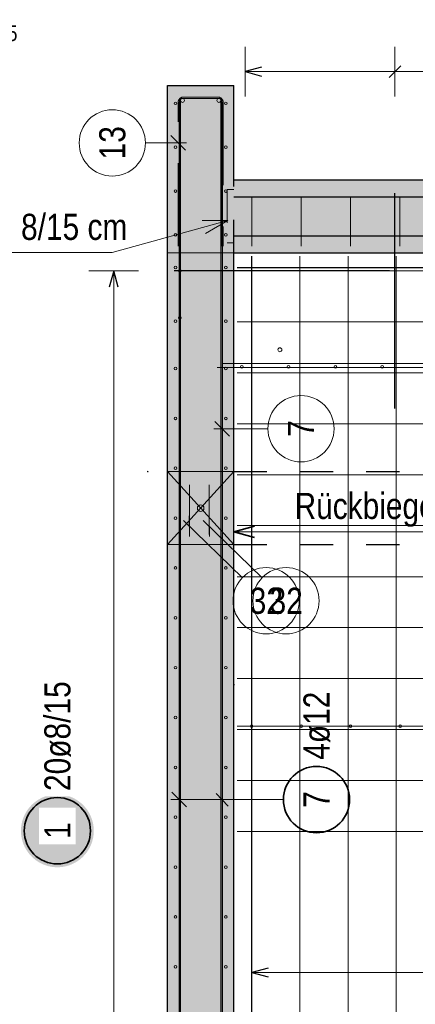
# Model space of a CAD drawing. Header units: millimetres. Extents: x -10.2 to 30.7, y 0 to 21.
# Tile 12 of 40: x 2.2 to 3.3, y 7.6 to 10.6. Entities that reach past the tile are written whole.
import ezdxf

# ---------------------------------------------------------------- set-up
doc = ezdxf.new("R2010")
doc.units = ezdxf.units.MM
doc.linetypes.add('HIDDEN', pattern=[0.375, 0.25, -0.125])
doc.layers.add('nplo Bewehrung', color=7, linetype='Continuous', lineweight=20)
doc.styles.add('Arial Narrow', font='ARIALN.TTF')
doc.linetypes.add('STRAKON_Linetype_13', pattern='A,15,[130,ltypeshp.shx,S=1.875,R=-30,X=0,Y=0],-1.875,[130,ltypeshp.shx,S=1.875,R=-30,X=0,Y=0]', length=16.875)

msp = doc.modelspace()

# ---------------------------------------------------------------- hatches: boundary and pattern name
at = {"lineweight": 13, "true_color": 0xd7ffd7}
for points in [[(2.6008, 9.8835), (2.8008, 9.8835), (2.8008, 10.3885), (2.6008, 10.3885)], [(4.1508, 9.8835), (4.1508, 10.1035), (2.8008, 10.1035), (2.8008, 9.8835)], [(2.6008, 6.4901), (2.8008, 6.4901), (2.8008, 9.8835), (2.6008, 9.8835)]]:
    msp.add_hatch(color=254, dxfattribs=at).paths.add_polyline_path(points)
at = {"lineweight": 25, "true_color": 0xffffff}
msp.add_hatch(color=7, dxfattribs=at).paths.add_polyline_path([(2.378, 8.14), (2.3779, 8.1438), (2.3777, 8.1476), (2.3774, 8.1515), (2.3769, 8.1553), (2.3763, 8.1591), (2.3756, 8.1628), (2.3747, 8.1666), (2.3737, 8.1703), (2.3726, 8.174), (2.3713, 8.1776), (2.37, 8.1812), (2.3685, 8.1847), (2.3668, 8.1882), (2.3651, 8.1916), (2.3632, 8.195), (2.3613, 8.1983), (2.3592, 8.2015), (2.357, 8.2046), (2.3547, 8.2077), (2.3522, 8.2107), (2.3497, 8.2136), (2.3471, 8.2164), (2.3444, 8.2191), (2.3416, 8.2217), (2.3387, 8.2242), (2.3357, 8.2266), (2.3326, 8.229), (2.3295, 8.2312), (2.3263, 8.2333), (2.323, 8.2352), (2.3196, 8.2371), (2.3162, 8.2388), (2.3127, 8.2405), (2.3092, 8.242), (2.3056, 8.2433), (2.302, 8.2446), (2.2983, 8.2457), (2.2946, 8.2467), (2.2909, 8.2476), (2.2871, 8.2483), (2.2833, 8.2489), (2.2795, 8.2494), (2.2757, 8.2497), (2.2718, 8.2499), (2.268, 8.25), (2.2641, 8.2499), (2.2603, 8.2497), (2.2565, 8.2494), (2.2527, 8.2489), (2.2489, 8.2483), (2.2451, 8.2476), (2.2414, 8.2467), (2.2377, 8.2457), (2.234, 8.2446), (2.2304, 8.2433), (2.2268, 8.242), (2.2232, 8.2405), (2.2198, 8.2388), (2.2163, 8.2371), (2.213, 8.2352), (2.2097, 8.2333), (2.2065, 8.2312), (2.2033, 8.229), (2.2003, 8.2266), (2.1973, 8.2242), (2.1944, 8.2217), (2.1916, 8.2191), (2.1889, 8.2164), (2.1862, 8.2136), (2.1837, 8.2107), (2.1813, 8.2077), (2.179, 8.2046), (2.1768, 8.2015), (2.1747, 8.1983), (2.1727, 8.195), (2.1709, 8.1916), (2.1691, 8.1882), (2.1675, 8.1847), (2.166, 8.1812), (2.1646, 8.1776), (2.1634, 8.174), (2.1622, 8.1703), (2.1612, 8.1666), (2.1604, 8.1628), (2.1597, 8.1591), (2.1591, 8.1553), (2.1586, 8.1515), (2.1582, 8.1476), (2.158, 8.1438), (2.158, 8.14), (2.158, 8.1361), (2.1582, 8.1323), (2.1586, 8.1285), (2.1591, 8.1247), (2.1597, 8.1209), (2.1604, 8.1171), (2.1612, 8.1134), (2.1622, 8.1096), (2.1634, 8.106), (2.1646, 8.1023), (2.166, 8.0988), (2.1675, 8.0952), (2.1691, 8.0917), (2.1709, 8.0883), (2.1727, 8.085), (2.1747, 8.0817), (2.1768, 8.0785), (2.179, 8.0753), (2.1813, 8.0722), (2.1837, 8.0693), (2.1862, 8.0664), (2.1889, 8.0636), (2.1916, 8.0608), (2.1944, 8.0582), (2.1973, 8.0557), (2.2003, 8.0533), (2.2033, 8.051), (2.2065, 8.0488), (2.2097, 8.0467), (2.213, 8.0447), (2.2163, 8.0428), (2.2198, 8.0411), (2.2232, 8.0395), (2.2268, 8.038), (2.2304, 8.0366), (2.234, 8.0354), (2.2377, 8.0342), (2.2414, 8.0332), (2.2451, 8.0324), (2.2489, 8.0316), (2.2527, 8.031), (2.2565, 8.0306), (2.2603, 8.0302), (2.2641, 8.03), (2.268, 8.03), (2.2718, 8.03), (2.2757, 8.0302), (2.2795, 8.0306), (2.2833, 8.031), (2.2871, 8.0316), (2.2909, 8.0324), (2.2946, 8.0332), (2.2983, 8.0342), (2.302, 8.0354), (2.3056, 8.0366), (2.3092, 8.038), (2.3127, 8.0395), (2.3162, 8.0411), (2.3196, 8.0428), (2.323, 8.0447), (2.3263, 8.0467), (2.3295, 8.0488), (2.3326, 8.051), (2.3357, 8.0533), (2.3387, 8.0557), (2.3416, 8.0582), (2.3444, 8.0608), (2.3471, 8.0636), (2.3497, 8.0664), (2.3522, 8.0693), (2.3547, 8.0722), (2.357, 8.0753), (2.3592, 8.0785), (2.3613, 8.0817), (2.3632, 8.085), (2.3651, 8.0883), (2.3668, 8.0917), (2.3685, 8.0952), (2.37, 8.0988), (2.3713, 8.1023), (2.3726, 8.106), (2.3737, 8.1096), (2.3747, 8.1134), (2.3756, 8.1171), (2.3763, 8.1209), (2.3769, 8.1247), (2.3774, 8.1285), (2.3777, 8.1323)])

# ---------------------------------------------------------------- linework, layer by layer
at = {"color": 5, "linetype": 'Continuous', "lineweight": 18}
for p, q in [((2.8348, 10.5052), (2.8348, 10.3552)), ((3.2874, 10.5052), (3.2874, 10.3552)), ((2.8348, 10.4302), (4.9468, 10.4302)), ((2.4332, 9.8845), (2.7827, 9.9813)), ((2.7051, 9.9807), (2.7827, 9.9813)), ((2.7827, 9.9813), (2.7158, 9.9419)), ((2.4332, 9.8845), (1.2597, 9.8845)), ((2.5132, 9.8295), (2.3632, 9.8295)), ((2.4382, 6.9775), (2.4382, 9.8295)), ((2.9506, 8.2341), (2.6108, 8.2341)), ((2.8548, 7.7875), (2.8548, 7.6375)), ((4.7468, 7.7125), (2.8548, 7.7125))]:
    msp.add_line(p, q, dxfattribs=at)
at = {"color": 3, "linetype": 'Continuous', "lineweight": 25}
for p, q in [((2.8848, 10.4436), (2.8348, 10.4302)), ((2.8348, 10.4302), (2.8848, 10.4168)), ((3.3051, 10.4479), (3.2697, 10.4125)), ((2.6008, 9.8835), (2.6008, 10.3885)), ((2.6008, 10.3885), (2.8008, 10.3885)), ((2.8008, 10.1035), (2.8008, 10.3885)), ((2.6358, 10.3385), (2.6358, 6.9235)), ((2.7658, 10.3385), (2.7658, 6.9235)), ((2.8008, 10.1035), (4.1508, 10.1035)), ((2.8008, 10.0525), (4.9508, 10.0525)), ((3.2874, 9.4135), (3.2874, 10.0635)), ((2.8008, 9.9345), (4.9508, 9.9345)), ((2.6008, 6.4901), (2.6008, 9.8835)), ((2.8008, 6.4901), (2.8008, 9.8835)), ((2.8008, 9.8835), (4.1508, 9.8835)), ((2.8548, 6.9235), (2.8548, 9.8735)), ((2.8108, 9.8395), (4.7908, 9.8395)), ((2.4382, 9.8295), (2.4248, 9.7795)), ((2.4516, 9.7795), (2.4382, 9.8295)), ((3.2708, 9.8295), (2.6208, 9.8295)), ((2.6137, 8.2562), (2.6579, 8.212)), ((2.7476, 8.2529), (2.7842, 8.2141)), ((2.9048, 7.7259), (2.8548, 7.7125)), ((2.8548, 7.7125), (2.9048, 7.6991))]:
    msp.add_line(p, q, dxfattribs=at)
at = {"color": 9, "linetype": 'HIDDEN', "lineweight": 0}
for p, q in [((2.6328, 9.9035), (2.6328, 10.3375)), ((2.6488, 10.3535), (2.7528, 10.3535)), ((2.7688, 10.3375), (2.7688, 9.9035))]:
    msp.add_line(p, q, dxfattribs=at)
at = {"color": 9, "linetype": 'Continuous', "lineweight": 0}
for p, q in [((2.6549, 10.193), (2.6107, 10.2372)), ((2.5338, 10.2151), (2.6578, 10.2151)), ((2.7437, 9.3751), (2.7879, 9.3309)), ((2.9037, 9.353), (2.7408, 9.353)), ((2.8008, 9.2235), (2.6008, 9.2235)), ((2.6008, 9.2235), (2.8008, 9.0035)), ((2.6008, 9.0035), (2.8008, 9.2235)), ((2.6667, 9.1835), (2.6667, 9.1835)), ((2.6667, 9.1835), (2.6667, 9.0335)), ((2.7267, 9.1835), (2.7267, 9.1835)), ((2.7267, 9.1835), (2.7267, 9.0335)), ((2.6662, 9.0898), (2.6672, 9.0273)), ((2.7262, 9.0898), (2.7272, 9.0273)), ((2.8267, 8.9035), (2.6487, 9.0759)), ((2.8867, 8.9035), (2.7087, 9.0759)), ((2.6667, 9.0335), (2.6667, 9.0335)), ((2.7267, 9.0335), (2.7267, 9.0335)), ((2.8008, 9.0035), (2.6008, 9.0035))]:
    msp.add_line(p, q, dxfattribs=at)
at = {"color": 5, "linetype": 'HIDDEN', "lineweight": 18, "ltscale": 0.25}
for p, q in [((2.8008, 9.8835), (2.8008, 10.1035)), ((2.8008, 10.0741), (2.7808, 10.0741)), ((2.7808, 10.0741), (2.7808, 9.9141)), ((2.7808, 9.9141), (2.8008, 9.9141))]:
    msp.add_line(p, q, dxfattribs=at)
at = {"color": 3, "linetype": 'HIDDEN', "lineweight": 25, "ltscale": 0.25}
for p, q in [((2.8008, 9.8835), (2.8008, 10.1035)), ((2.8008, 9.2235), (5.0008, 9.2235)), ((2.8008, 9.0035), (5.0008, 9.0035))]:
    msp.add_line(p, q, dxfattribs=at)
at = {"color": 6, "linetype": 'STRAKON_Linetype_13', "lineweight": 13, "ltscale": 0.01}
msp.add_line((2.8008, 9.8835), (2.6008, 9.8835), dxfattribs=at)
at = {"color": 6, "linetype": 'Continuous', "lineweight": 13}
for p, q in [((2.8008, 9.0919), (2.8008, 8.9419)), ((2.8008, 9.0419), (5.0008, 9.0419))]:
    msp.add_line(p, q, dxfattribs=at)
at = {"color": 2, "linetype": 'Continuous', "lineweight": 35}
for p, q in [((2.8633, 9.0586), (2.8008, 9.0419)), ((2.8008, 9.0419), (2.8633, 9.0251))]:
    msp.add_line(p, q, dxfattribs=at)
at = {"color": 9, "linetype": 'Continuous', "lineweight": 0}
for centre, radius in [((2.4338, 10.2151), 0.1), ((3.0037, 9.353), 0.1), ((2.5408, 9.2235), 0.00111), ((2.7008, 9.1135), 0.01), ((2.8985, 8.8339), 0.1), ((2.9585, 8.8339), 0.1), ((2.8008, 8.5808), 0.00111)]:
    msp.add_circle(centre, radius, dxfattribs=at)
at = {"color": 2, "linetype": 'Continuous', "lineweight": 35}
for centre in [(3.0506, 8.2341), (2.268, 8.14)]:
    msp.add_circle(centre, 0.1, dxfattribs=at)
at = {"color": 9, "linetype": 'HIDDEN', "lineweight": 0}
for centre, start, end in [((2.6488, 10.3375), 90, 180), ((2.7528, 10.3375), 0, 90)]:
    msp.add_arc(centre, 0.016, start, end, dxfattribs=at)
at = {"layer": 'nplo Bewehrung', "color": 9, "linetype": 'Continuous', "lineweight": 0}
for p, q in [((2.6368, 9.9035), (2.6368, 10.3495)), ((2.6368, 10.3495), (2.7648, 10.3495)), ((2.6368, 9.9035), (2.6368, 10.3495)), ((2.6368, 10.3495), (2.7648, 10.3495)), ((2.6398, 6.9235), (2.6398, 10.3435)), ((2.7618, 6.9235), (2.7618, 10.3435)), ((2.7648, 10.3495), (2.7648, 9.9035)), ((2.7648, 10.3495), (2.7648, 9.9035)), ((2.8548, 9.9035), (2.8548, 10.0535)), ((3.0038, 9.9035), (3.0038, 10.0535)), ((3.1528, 9.9035), (3.1528, 10.0535)), ((3.3018, 9.9035), (3.3018, 10.0535)), ((2.8548, 6.9235), (2.8548, 9.8735)), ((3.0004, 6.9235), (3.0004, 9.8735)), ((3.1459, 6.9235), (3.1459, 9.8735)), ((3.2915, 6.9235), (3.2915, 9.8735)), ((2.8108, 9.8295), (4.7908, 9.8295)), ((2.8108, 9.6757), (4.7908, 9.6757)), ((2.7508, 9.5375), (4.9008, 9.5375)), ((2.7658, 9.5495), (4.0658, 9.5495)), ((2.8108, 9.5219), (4.7908, 9.5219)), ((2.8108, 9.3681), (4.7908, 9.3681)), ((2.8108, 9.2143), (4.7908, 9.2143)), ((2.8108, 9.0605), (4.7908, 9.0605)), ((2.8108, 8.9066), (4.7908, 8.9066)), ((2.8108, 8.7528), (4.7908, 8.7528)), ((2.8108, 8.599), (4.7908, 8.599)), ((2.8108, 8.4558), (5.5706, 8.4558)), ((2.8108, 8.4452), (4.7908, 8.4452)), ((2.8108, 8.2914), (4.7908, 8.2914)), ((2.8108, 8.1375), (4.7908, 8.1375))]:
    msp.add_line(p, q, dxfattribs=at)
for centre, radius in [((2.6248, 10.3345), 0.004), ((2.6248, 10.3345), 0.004), ((2.6458, 10.3435), 0.006), ((2.6458, 10.3435), 0.006), ((2.7558, 10.3435), 0.006), ((2.7558, 10.3435), 0.006), ((2.7768, 10.3345), 0.004), ((2.7768, 10.3345), 0.004), ((2.6248, 10.2022), 0.004), ((2.6248, 10.2022), 0.004), ((2.7768, 10.2022), 0.004), ((2.7768, 10.2022), 0.004), ((2.6248, 10.0699), 0.004), ((2.6248, 10.0699), 0.004), ((2.7768, 10.0699), 0.004), ((2.7768, 10.0699), 0.004), ((2.6248, 9.9375), 0.004), ((2.6248, 9.9375), 0.004), ((2.7768, 9.9375), 0.004), ((2.7768, 9.9375), 0.004), ((2.6248, 9.8395), 0.004), ((2.6248, 9.8395), 0.004), ((2.6376, 9.8295), 0.004), ((2.6376, 9.8295), 0.004), ((2.7768, 9.8395), 0.004), ((2.7768, 9.8395), 0.004), ((2.6376, 9.6875), 0.004), ((2.6376, 9.6875), 0.004), ((2.6248, 9.6776), 0.004), ((2.6248, 9.6776), 0.004), ((2.7768, 9.6776), 0.004), ((2.7768, 9.6776), 0.004), ((2.94, 9.5911), 0.006), ((2.94, 9.5911), 0.006), ((2.6248, 9.5345), 0.004), ((2.6248, 9.5345), 0.004), ((2.7768, 9.5345), 0.004), ((2.7768, 9.5345), 0.004), ((2.8248, 9.5395), 0.004), ((2.8248, 9.5395), 0.004), ((2.9662, 9.5395), 0.004), ((2.9662, 9.5395), 0.004), ((3.1075, 9.5395), 0.004), ((3.1075, 9.5395), 0.004), ((3.2488, 9.5395), 0.004), ((3.2488, 9.5395), 0.004), ((2.6248, 9.3841), 0.004), ((2.6248, 9.3841), 0.004), ((2.7768, 9.3841), 0.004), ((2.7768, 9.3841), 0.004), ((2.6248, 9.2337), 0.004), ((2.6248, 9.2337), 0.004), ((2.7768, 9.2337), 0.004), ((2.7768, 9.2337), 0.004), ((2.6248, 9.0833), 0.004), ((2.6248, 9.0833), 0.004), ((2.7768, 9.0833), 0.004), ((2.7768, 9.0833), 0.004), ((2.6248, 8.9329), 0.004), ((2.6248, 8.9329), 0.004), ((2.7768, 8.9329), 0.004), ((2.7768, 8.9329), 0.004), ((2.6248, 8.7825), 0.004), ((2.6248, 8.7825), 0.004), ((2.7768, 8.7825), 0.004), ((2.7768, 8.7825), 0.004), ((2.6248, 8.6321), 0.004), ((2.6248, 8.6321), 0.004), ((2.7768, 8.6321), 0.004), ((2.7768, 8.6321), 0.004), ((2.6248, 8.4817), 0.004), ((2.6248, 8.4817), 0.004), ((2.7768, 8.4817), 0.004), ((2.7768, 8.4817), 0.004), ((2.8548, 8.4558), 0.004), ((2.8548, 8.4558), 0.004), ((3.0043, 8.4558), 0.004), ((3.0043, 8.4558), 0.004), ((3.1537, 8.4558), 0.004), ((3.1537, 8.4558), 0.004), ((3.3031, 8.4558), 0.004), ((3.3031, 8.4558), 0.004), ((2.6248, 8.3313), 0.004), ((2.6248, 8.3313), 0.004), ((2.7768, 8.3313), 0.004), ((2.7768, 8.3313), 0.004), ((2.6248, 8.1808), 0.004), ((2.6248, 8.1808), 0.004), ((2.7768, 8.1808), 0.004), ((2.7768, 8.1808), 0.004), ((2.6248, 8.0304), 0.004), ((2.6248, 8.0304), 0.004), ((2.7768, 8.0304), 0.004), ((2.7768, 8.0304), 0.004), ((2.6248, 7.88), 0.004), ((2.6248, 7.88), 0.004), ((2.7768, 7.88), 0.004), ((2.7768, 7.88), 0.004), ((2.6248, 7.7296), 0.004), ((2.6248, 7.7296), 0.004), ((2.7768, 7.7296), 0.004), ((2.7768, 7.7296), 0.004)]:
    msp.add_circle(centre, radius, dxfattribs=at)

# ---------------------------------------------------------------- texts
at = {"color": 2, "lineweight": 35, "style": 'Arial Narrow'}
for p in [(1.2608, 9.9225), (2.9844, 9.0807)]:
    msp.add_text('Rückbiegeanschluß ø 8/15 cm', height=0.07875, dxfattribs=at).set_placement(p)
at = {"color": 2, "lineweight": 35, "insert": (1.8138, 10.5854), "char_height": 0.07875, "attachment_point": 1, "line_spacing_factor": 0.9, "style": 'Arial Narrow'}
msp.add_mtext(' +10,63{\\A1;\\H.6x;\\S5;}', dxfattribs=at)
at = {"color": 9, "lineweight": 0, "attachment_point": 1, "rotation": 90, "line_spacing_factor": 0.9, "style": 'Arial Narrow'}
for s, insert, char_height in [('13', (2.3944, 10.1654), 0.07875), ('7', (2.9644, 9.3282), 0.0788)]:
    msp.add_mtext(s, dxfattribs=dict(at, insert=insert, char_height=char_height))
at = {"color": 9, "lineweight": 0, "char_height": 0.07875, "attachment_point": 1, "line_spacing_factor": 0.9, "style": 'Arial Narrow'}
for insert in [(2.8489, 8.8732), (2.9089, 8.8732)]:
    msp.add_mtext('32', dxfattribs=dict(at, insert=insert))
at = {"color": 2, "lineweight": 35, "attachment_point": 1, "rotation": 90, "line_spacing_factor": 0.9, "style": 'Arial Narrow'}
for s, insert, char_height in [('4ø12', (3.0112, 8.3541), 0.07875), ('7', (3.0112, 8.2093), 0.0788)]:
    msp.add_mtext(s, dxfattribs=dict(at, insert=insert, char_height=char_height))

# ---------------------------------------------------------------- next in the draw order: texts
at = {"color": 2, "lineweight": 35, "attachment_point": 1, "rotation": 90, "line_spacing_factor": 0.9, "style": 'Arial Narrow', "bg_fill": 3, "box_fill_scale": 1.2, "bg_fill_color": 256, "bg_fill_true_color": 13158600, "bg_fill_transparency": 0}
for s, insert, char_height in [('20ø8/15', (2.2286, 8.26), 0.07875), ('1', (2.2286, 8.1152), 0.0788)]:
    msp.add_mtext(s, dxfattribs=dict(at, insert=insert, char_height=char_height))

doc.saveas('drawing.dxf')
